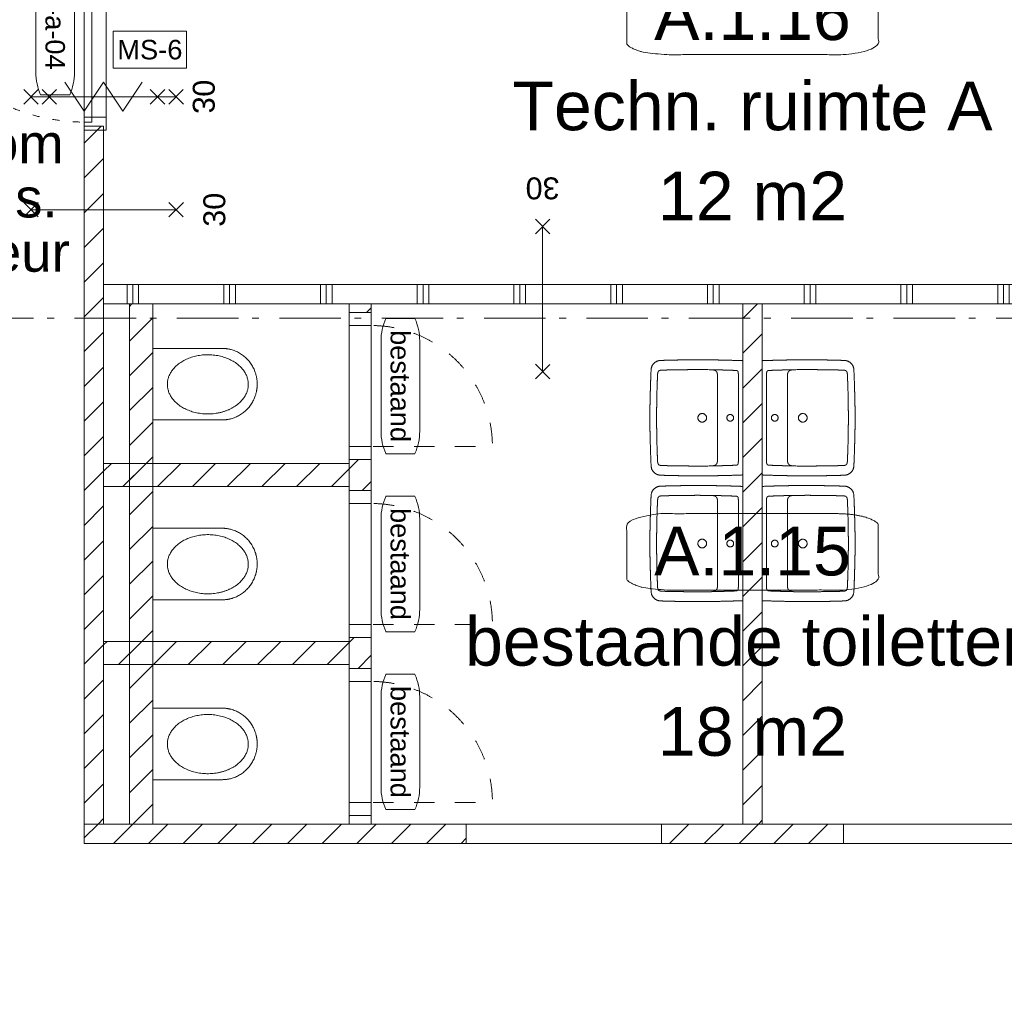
# Model space of a CAD drawing. Header units: millimetres. Extents: x -62314 to 79800, y -34032 to 28340.
# Tile 26 of 256: x 11342 to 16431, y 6544 to 11568. Entities that reach past the tile are written whole.
import ezdxf
from ezdxf.enums import TextEntityAlignment as Align

# ---------------------------------------------------------------- set-up
doc = ezdxf.new("R2010")
doc.units = ezdxf.units.MM
doc.header["$LTSCALE"] = 508
doc.header["$PDMODE"] = 1
doc.header["$PDSIZE"] = -2
for name, pattern in [('Dash Style-1', [0.41664, 0.20828, -0.20836]), ('Dash Style-5', [0.20828, 0.069425, -0.138855]), ('Dash Style-6', [1.04164, 0.625, -0.20828, 0.06943, -0.13893]), ('Dash Style-8', [1.25, 0.625, -0.20828, 0.06943, -0.13893, 0.06943, -0.13893])]:
    doc.linetypes.add(name, pattern=pattern)
for name, color, linetype, lineweight in [('(00) tekening-bovenliggend', 8, 'Dash Style-1', 0), ('(00) tekening-lijn draairichting', 7, 'Dash Style-1', 0), ('(00) tekening-lijn dun', 253, 'Continuous', 0), ('(00) tekening-merk kozijn', 40, 'Continuous', 0), ('(00) tekening-stramien-algemeen', 7, 'Dash Style-6', 0), ('(00) tekst-klein', 8, 'Continuous', 0), ('(00) tekst-ruimtenummer-algemeen', 8, 'Continuous', 0), ('(00) tekst-ruimtenummer-gradering', 8, 'Continuous', 0), ('(00) tekst-symbool', 8, 'Continuous', 0), ('(02) sloop-demarcatielijn', 5, 'Dash Style-1', 0), ('(04) bouwaanvraag-brandweer-WBDBO', 142, 'Dash Style-1', 0), ('(22) binnenwanden-X bestaand', 7, 'Continuous', 0), ('(22) binnenwanden-X metal stud l', 92, 'Continuous', 0), ('(74) sanitair vast', 8, 'Continuous', 0), ('(7_) vaste voorzieningen-(74) sanitair', 8, 'Continuous', 0), ('None', 7, 'Continuous', 0)]:
    doc.layers.add(name, color=color, linetype=linetype, lineweight=lineweight)
doc.styles.add('Arial', font='Arial')
doc.styles.add('Arial Italic (italic)', font='Arial Italic')
doc.styles.add('Helvetica', font='Helvetica')
pattern_1 = [(45, (163395.98, 42314.6), (-89.80256, 89.80256), [])]

# ---------------------------------------------------------------- blocks, each defined once
blk = doc.blocks.new('74 badkamer wasbak')
at = {"layer": '(7_) vaste voorzieningen-(74) sanitair', "color": 17, "lineweight": 0, "transparency": 33554687, "flags": 128}
for points in [[(17.5, -65), (17.4, -66.7), (17.1, -68.4), (16.7, -70.1), (16.1, -71.7), (15.4, -73.3), (14.5, -74.7), (13.5, -76.1), (12.4, -77.4), (11.1, -78.5), (9.7, -79.5), (8.2, -80.4), (6.7, -81.2), (5.1, -81.7), (3.4, -82.2), (1.7, -82.4), (0, -82.5), (-1.7, -82.4), (-3.4, -82.2), (-5.1, -81.7), (-6.7, -81.2), (-8.2, -80.4), (-9.7, -79.5), (-11.1, -78.5), (-12.4, -77.4), (-13.5, -76.1), (-14.5, -74.7), (-15.4, -73.3), (-16.1, -71.7), (-16.7, -70.1), (-17.1, -68.4), (-17.4, -66.7), (-17.5, -65), (-17.4, -63.3), (-17.1, -61.6), (-16.7, -59.9), (-16.1, -58.3), (-15.4, -56.8), (-14.5, -55.3), (-13.5, -53.9), (-12.4, -52.7), (-11.1, -51.5), (-9.7, -50.5), (-8.2, -49.6), (-6.7, -48.9), (-5.1, -48.3), (-3.4, -47.9), (-1.7, -47.6), (0, -47.5), (1.7, -47.6), (3.4, -47.9), (5.1, -48.3), (6.7, -48.9), (8.2, -49.6), (9.7, -50.5), (11.1, -51.5), (12.4, -52.7), (13.5, -53.9), (14.5, -55.3), (15.4, -56.8), (16.1, -58.3), (16.7, -59.9), (17.1, -61.6), (17.4, -63.3)], [(22.5, -210), (22.4, -212.2), (22.1, -214.4), (21.5, -216.5), (20.8, -218.6), (19.8, -220.6), (18.7, -222.5), (17.4, -224.3), (15.9, -225.9), (14.3, -227.4), (12.5, -228.7), (10.6, -229.8), (8.6, -230.8), (6.5, -231.5), (4.4, -232.1), (2.2, -232.4), (0, -232.5), (-2.2, -232.4), (-4.4, -232.1), (-6.5, -231.5), (-8.6, -230.8), (-10.6, -229.8), (-12.5, -228.7), (-14.3, -227.4), (-15.9, -225.9), (-17.4, -224.3), (-18.7, -222.5), (-19.8, -220.6), (-20.8, -218.6), (-21.5, -216.5), (-22.1, -214.4), (-22.4, -212.2), (-22.5, -210), (-22.4, -207.8), (-22.1, -205.6), (-21.5, -203.5), (-20.8, -201.4), (-19.8, -199.4), (-18.7, -197.5), (-17.4, -195.7), (-15.9, -194.1), (-14.3, -192.6), (-12.5, -191.3), (-10.6, -190.2), (-8.6, -189.2), (-6.5, -188.5), (-4.4, -187.9), (-2.2, -187.6), (0, -187.5), (2.2, -187.6), (4.4, -187.9), (6.5, -188.5), (8.6, -189.2), (10.6, -190.2), (12.5, -191.3), (14.3, -192.6), (15.9, -194.1), (17.4, -195.7), (18.7, -197.5), (19.8, -199.4), (20.8, -201.4), (21.5, -203.5), (22.1, -205.6), (22.4, -207.8)]]:
    blk.add_lwpolyline(points, close=True, dxfattribs=at)
for points in [[(-248.9, -162.5, 0.00003), (-248.9, -163.2), (-249, -174.5, 0.00202), (-249.2, -198), (-249.2, -209.3, 0.00003), (-249.2, -210)], [(248.9, -162.5, -0.00003), (248.9, -163.2), (249, -174.5, -0.00202), (249.2, -198), (249.2, -209.3, -0.00003), (249.2, -210)]]:
    blk.add_lwpolyline(points, format="xyb", dxfattribs=at)
at = {"layer": '(7_) vaste voorzieningen-(74) sanitair', "color": 17, "lineweight": 0}
blk.add_open_spline([(0.7, -480), (0.7, -480), (0.7, -480), (27.7, -480), (54.7, -480), (82.6, -479.4), (110.6, -478.8), (147.3, -477.7), (184.1, -476.7), (212.2, -475.5), (240.2, -474.4), (261.5, -474.5), (274.2, -465.8), (296.6, -449), (296.8, -422.5), (297.2, -409.5), (297.6, -396.6), (298.2, -373.4), (298.8, -350.3), (299.3, -316.8), (299.8, -283.3), (299.9, -255.8), (300, -228.2), (299.7, -189.3), (299.5, -150.3), (298.7, -111.5), (297.9, -72.7), (296.7, -36.6), (295.4, -0.5), (295.4, -0.3), (295.4, 0), (0, 0), (-295.4, 0), (-295.4, -0.3), (-295.4, -0.5), (-296.7, -36.6), (-297.9, -72.7), (-298.7, -111.5), (-299.5, -150.3), (-299.7, -189.3), (-300, -228.2), (-299.9, -255.8), (-299.8, -283.3), (-299.3, -316.8), (-298.8, -350.3), (-298.2, -373.4), (-297.6, -396.6), (-297.2, -409.5), (-296.8, -422.5), (-296.6, -449), (-274.2, -465.8), (-261.5, -474.5), (-240.2, -474.4), (-212.2, -475.5), (-184.1, -476.7), (-147.3, -477.7), (-110.6, -478.8), (-82.6, -479.4), (-54.7, -480), (-27.7, -480), (-0.7, -480), (-0.7, -480), (-0.7, -480), (-0.3, -480), (0, -480), (0.3, -480), (0.7, -480)], degree=2, knots=[0, 0, 0, 0, 0, 0.019128, 0.019128, 0.0389, 0.0389, 0.064952, 0.064952, 0.084817, 0.084817, 0.099902, 0.099902, 0.127406, 0.127406, 0.140839, 0.140839, 0.164858, 0.164858, 0.199591, 0.199591, 0.228175, 0.228175, 0.268572, 0.268572, 0.308858, 0.308858, 0.346278, 0.346278, 0.346561, 0.346561, 0.652966, 0.652966, 0.65325, 0.65325, 0.69067, 0.69067, 0.730956, 0.730956, 0.771353, 0.771353, 0.799937, 0.799937, 0.834669, 0.834669, 0.858688, 0.858688, 0.872121, 0.872121, 0.899626, 0.899626, 0.914711, 0.914711, 0.934576, 0.934576, 0.960627, 0.960627, 0.9804, 0.9804, 0.999528, 0.999528, 0.999528, 0.999528, 0.999764, 0.999764, 1, 1, 1], dxfattribs=at)
at = {"layer": '(7_) vaste voorzieningen-(74) sanitair', "color": 17, "lineweight": 0, "transparency": 33554687}
for points, knots in [([(-248.2, -140.3), (-248.2, -139.7), (-247.9, -125.2), (-247.4, -107.1), (-247.2, -99.2), (-246.9, -90.4), (-246.4, -75), (-245.8, -57.1), (-245.3, -43.2), (-245, -36.1), (-245, -35.7)], [0, 0, 0, 0.124088, 0.248176, 0.372264, 0.496353, 0.620441, 0.744529, 0.868617, 0.992705, 1, 1, 1]), ([(-245, -35.7), (-245, -35.7), (-245, -35.4), (-245, -34.9), (-244.9, -34.2), (-244.8, -33.7), (-244.8, -33.1), (-244.7, -32.6), (-244.6, -32.2), (-244.5, -31.7), (-244.4, -31.2), (-244.2, -30.8), (-244.1, -30.5), (-244, -30.2), (-243.9, -29.8), (-243.6, -29.3), (-243.4, -28.9), (-243.1, -28.4), (-242.9, -28), (-242.6, -27.6), (-242.3, -27.2), (-241.9, -26.8), (-241.6, -26.4), (-241.2, -26.1), (-240.9, -25.8), (-240.5, -25.5), (-240.1, -25.2), (-239.7, -24.9), (-239.3, -24.7), (-238.9, -24.5), (-238.5, -24.3), (-238.1, -24.1), (-237.7, -24), (-237.3, -23.8), (-236.9, -23.7), (-236.5, -23.6), (-236.1, -23.5), (-235.6, -23.4), (-235.2, -23.4), (-234.8, -23.3), (-234.4, -23.3), (-234.2, -23.3), (-234.2, -23.3)], [0, 0, 0, 0.024896, 0.049792, 0.074689, 0.099585, 0.124481, 0.149377, 0.174273, 0.199169, 0.224066, 0.248962, 0.273858, 0.298754, 0.32365, 0.348546, 0.373443, 0.398339, 0.423235, 0.448131, 0.473027, 0.497924, 0.52282, 0.547716, 0.572612, 0.597508, 0.622404, 0.647301, 0.672197, 0.697093, 0.721989, 0.746885, 0.771782, 0.796678, 0.821574, 0.84647, 0.871366, 0.896262, 0.921159, 0.946055, 0.970951, 0.995847, 1, 1, 1]), ([(0, -22.7), (-1.4, -22.7), (-14.1, -22.7), (-35.9, -22.6), (-56.8, -22.6), (-76.6, -22.5), (-95.5, -22.5), (-113.4, -22.4), (-130.4, -22.4), (-146.4, -22.5), (-165.2, -22.5), (-190.2, -22.7), (-212.2, -22.9), (-225, -23.1), (-231.7, -23.2), (-233.9, -23.3), (-234.2, -23.3)], [0, 0, 0, 0.070664, 0.141328, 0.211991, 0.282655, 0.353319, 0.423983, 0.494646, 0.56531, 0.635974, 0.706638, 0.777302, 0.847965, 0.918629, 0.989293, 1, 1, 1]), ([(0, -22.7), (1.4, -22.7), (14.1, -22.7), (35.9, -22.6), (56.8, -22.6), (76.6, -22.5), (95.5, -22.5), (113.4, -22.4), (130.4, -22.4), (146.4, -22.5), (165.2, -22.5), (190.2, -22.7), (212.2, -22.9), (225, -23.1), (231.7, -23.2), (233.9, -23.3), (234.2, -23.3)], [0, 0, 0, 0.070664, 0.141328, 0.211991, 0.282655, 0.353319, 0.423983, 0.494646, 0.56531, 0.635974, 0.706638, 0.777302, 0.847965, 0.918629, 0.989293, 1, 1, 1]), ([(245, -35.7), (245, -35.7), (245, -35.4), (245, -34.9), (244.9, -34.2), (244.8, -33.7), (244.8, -33.1), (244.7, -32.6), (244.6, -32.2), (244.5, -31.7), (244.4, -31.2), (244.2, -30.8), (244.1, -30.5), (244, -30.2), (243.9, -29.8), (243.6, -29.3), (243.4, -28.9), (243.1, -28.4), (242.9, -28), (242.6, -27.6), (242.3, -27.2), (241.9, -26.8), (241.6, -26.4), (241.2, -26.1), (240.9, -25.8), (240.5, -25.5), (240.1, -25.2), (239.7, -24.9), (239.3, -24.7), (238.9, -24.5), (238.5, -24.3), (238.1, -24.1), (237.7, -24), (237.3, -23.8), (236.9, -23.7), (236.5, -23.6), (236.1, -23.5), (235.6, -23.4), (235.2, -23.4), (234.8, -23.3), (234.4, -23.3), (234.2, -23.3), (234.2, -23.3)], [0, 0, 0, 0.024896, 0.049792, 0.074689, 0.099585, 0.124481, 0.149377, 0.174273, 0.199169, 0.224066, 0.248962, 0.273858, 0.298754, 0.32365, 0.348546, 0.373443, 0.398339, 0.423235, 0.448131, 0.473027, 0.497924, 0.52282, 0.547716, 0.572612, 0.597508, 0.622404, 0.647301, 0.672197, 0.697093, 0.721989, 0.746885, 0.771782, 0.796678, 0.821574, 0.84647, 0.871366, 0.896262, 0.921159, 0.946055, 0.970951, 0.995847, 1, 1, 1]), ([(248.2, -140.3), (248.2, -139.7), (247.9, -125.2), (247.4, -107.1), (247.2, -99.2), (246.9, -90.4), (246.4, -75), (245.8, -57.1), (245.3, -43.2), (245, -36.1), (245, -35.7)], [0, 0, 0, 0.124088, 0.248176, 0.372264, 0.496353, 0.620441, 0.744529, 0.868617, 0.992705, 1, 1, 1]), ([(-248.2, -140.3), (-248.2, -140.4), (-248.3, -141.8), (-248.3, -144), (-248.4, -146), (-248.5, -147.9), (-248.5, -149.9), (-248.6, -151.9), (-248.7, -153.9), (-248.7, -155.8), (-248.8, -157.8), (-248.8, -159.8), (-248.8, -161.5), (-248.8, -162.4), (-248.9, -162.5)], [0, 0, 0, 0.082192, 0.164384, 0.246575, 0.328767, 0.410959, 0.493151, 0.575343, 0.657534, 0.739726, 0.821918, 0.90411, 0.986301, 1, 1, 1]), ([(-246.8, -151.2), (-246.8, -151.1), (-246.8, -150.7), (-246.8, -150), (-246.7, -149.4), (-246.7, -148.9), (-246.6, -148.3), (-246.5, -147.8), (-246.4, -147.2), (-246.2, -146.7), (-246.1, -146.1), (-245.9, -145.6), (-245.7, -145.1), (-245.5, -144.6), (-245.3, -144), (-245.1, -143.5), (-244.9, -143.1), (-244.8, -142.9), (-244.8, -142.8)], [0, 0, 0, 0.061855, 0.123711, 0.185566, 0.247422, 0.309277, 0.371133, 0.432988, 0.494844, 0.556699, 0.618555, 0.68041, 0.742266, 0.804121, 0.865976, 0.927832, 0.989687, 1, 1, 1]), ([(-244.8, -142.8), (-244.7, -142.8), (-244.5, -142.3), (-244, -141.6), (-243.6, -140.9), (-243.2, -140.3), (-242.7, -139.7), (-242.2, -139.1), (-241.7, -138.6), (-241.2, -138), (-240.6, -137.5), (-240.1, -137), (-239.5, -136.5), (-238.9, -136), (-238.2, -135.6), (-237.7, -135.2), (-237.4, -135), (-237.4, -135)], [0, 0, 0, 0.065934, 0.131868, 0.197802, 0.263736, 0.32967, 0.395605, 0.461539, 0.527473, 0.593407, 0.659341, 0.725275, 0.791209, 0.857143, 0.923077, 0.989011, 1, 1, 1]), ([(-237.4, -135), (-237.3, -135), (-236.9, -134.7), (-236.4, -134.4), (-235.7, -134.1), (-234.8, -133.6), (-233.8, -133.2), (-232.9, -132.9), (-231.9, -132.5), (-230.9, -132.3), (-229.9, -132), (-228.9, -131.8), (-227.9, -131.7), (-226.9, -131.6), (-225.9, -131.5), (-225, -131.4), (-224.6, -131.4), (-224.5, -131.4)], [0, 0, 0, 0.065934, 0.131869, 0.197803, 0.263737, 0.329672, 0.395606, 0.46154, 0.527474, 0.593409, 0.659343, 0.725277, 0.791212, 0.857146, 0.92308, 0.989015, 1, 1, 1]), ([(-224.5, -131.4), (-223.3, -131.4), (-207.3, -131.2), (-171.8, -130.9), (-132.4, -130.6), (-103, -130.5), (-81.5, -130.4), (-59.7, -130.4), (-25.8, -130.4), (-3, -130.4), (-1.5, -130.4), (0, -130.4)], [0, 0, 0, 0.123999, 0.247997, 0.371996, 0.495995, 0.619993, 0.743992, 0.867991, 0.991989, 0.991989, 1, 1, 1]), ([(224.5, -131.4), (223.3, -131.4), (207.3, -131.2), (171.8, -130.9), (132.4, -130.6), (103, -130.5), (81.5, -130.4), (59.7, -130.4), (25.8, -130.4), (3, -130.4), (1.5, -130.4), (0, -130.4)], [0, 0, 0, 0.123999, 0.247997, 0.371996, 0.495995, 0.619993, 0.743992, 0.867991, 0.991989, 0.991989, 1, 1, 1]), ([(237.4, -135), (237.3, -135), (236.9, -134.7), (236.4, -134.4), (235.7, -134.1), (234.8, -133.6), (233.8, -133.2), (232.9, -132.9), (231.9, -132.5), (230.9, -132.3), (229.9, -132), (228.9, -131.8), (227.9, -131.7), (226.9, -131.6), (225.9, -131.5), (225, -131.4), (224.6, -131.4), (224.5, -131.4)], [0, 0, 0, 0.065934, 0.131869, 0.197803, 0.263737, 0.329672, 0.395606, 0.46154, 0.527474, 0.593409, 0.659343, 0.725277, 0.791212, 0.857146, 0.92308, 0.989015, 1, 1, 1]), ([(244.8, -142.8), (244.7, -142.8), (244.5, -142.3), (244, -141.6), (243.6, -140.9), (243.2, -140.3), (242.7, -139.7), (242.2, -139.1), (241.7, -138.6), (241.2, -138), (240.6, -137.5), (240.1, -137), (239.5, -136.5), (238.9, -136), (238.2, -135.6), (237.7, -135.2), (237.4, -135), (237.4, -135)], [0, 0, 0, 0.065934, 0.131868, 0.197802, 0.263736, 0.32967, 0.395605, 0.461539, 0.527473, 0.593407, 0.659341, 0.725275, 0.791209, 0.857143, 0.923077, 0.989011, 1, 1, 1]), ([(246.8, -151.2), (246.8, -151.1), (246.8, -150.7), (246.8, -150), (246.7, -149.4), (246.7, -148.9), (246.6, -148.3), (246.5, -147.8), (246.4, -147.2), (246.2, -146.7), (246.1, -146.1), (245.9, -145.6), (245.7, -145.1), (245.5, -144.6), (245.3, -144), (245.1, -143.5), (244.9, -143.1), (244.8, -142.9), (244.8, -142.8)], [0, 0, 0, 0.061855, 0.123711, 0.185566, 0.247422, 0.309277, 0.371133, 0.432988, 0.494844, 0.556699, 0.618555, 0.68041, 0.742266, 0.804121, 0.865976, 0.927832, 0.989687, 1, 1, 1]), ([(248.2, -140.3), (248.2, -140.4), (248.3, -141.8), (248.3, -144), (248.4, -146), (248.5, -147.9), (248.5, -149.9), (248.6, -151.9), (248.7, -153.9), (248.7, -155.8), (248.8, -157.8), (248.8, -159.8), (248.8, -161.5), (248.8, -162.4), (248.9, -162.5)], [0, 0, 0, 0.082192, 0.164384, 0.246575, 0.328767, 0.410959, 0.493151, 0.575343, 0.657534, 0.739726, 0.821918, 0.90411, 0.986301, 1, 1, 1]), ([(-249.2, -210), (-249.2, -210.9), (-249.3, -223.8), (-249.3, -242), (-249.2, -263.6), (-249, -286.6), (-248.8, -307.1), (-248.3, -343.3), (-247.8, -372.1), (-247.5, -384.5), (-247.1, -400.7), (-246.9, -409.9), (-246.9, -410.2), (-246.9, -410.5)], [0, 0, 0, 0.099687, 0.199375, 0.299062, 0.398749, 0.498437, 0.598124, 0.697811, 0.797499, 0.897186, 0.996873, 0.996873, 1, 1, 1]), ([(249.2, -210), (249.2, -210.9), (249.3, -223.8), (249.3, -242), (249.2, -263.6), (249, -286.6), (248.8, -307.1), (248.3, -343.3), (247.8, -372.1), (247.5, -384.5), (247.1, -400.7), (246.9, -409.9), (246.9, -410.2), (246.9, -410.5)], [0, 0, 0, 0.099687, 0.199375, 0.299062, 0.398749, 0.498437, 0.598124, 0.697811, 0.797499, 0.897186, 0.996873, 0.996873, 1, 1, 1]), ([(-246.9, -410.5), (-246.8, -411.3), (-246.8, -412.8), (-246.7, -414), (-246.7, -415.2), (-246.6, -416.4), (-246.6, -417.6), (-246.5, -418.8), (-246.4, -420), (-246.3, -421.1), (-246.2, -422.3), (-246.1, -423.4), (-246, -424.1), (-245.9, -424.8), (-245.8, -425.5), (-245.7, -426.2), (-245.6, -426.8), (-245.5, -427.5), (-245.3, -428.1), (-245.2, -428.7), (-245, -429.4), (-244.8, -430), (-244.6, -430.6), (-244.4, -431.1), (-244.2, -431.6), (-243.9, -432.1), (-243.7, -432.6), (-243.5, -433.1), (-243.2, -433.5), (-242.9, -433.9), (-242.7, -434.3), (-242.4, -434.6), (-242.1, -435), (-241.6, -435.5), (-241.2, -435.9), (-240.7, -436.3), (-240.2, -436.6), (-239.8, -436.9), (-239.2, -437.2), (-238.7, -437.5), (-238.3, -437.7), (-237.9, -437.9), (-237.5, -438.1), (-236.9, -438.3), (-236.3, -438.5), (-235.6, -438.7), (-234.5, -439), (-233.7, -439.2), (-232.8, -439.4), (-231.5, -439.7), (-230.5, -439.8), (-229.8, -439.9), (-229, -440), (-228.2, -440.1), (-227.4, -440.2), (-226.6, -440.3), (-225.3, -440.4), (-223.6, -440.5), (-221.7, -440.6), (-219.8, -440.7), (-217.9, -440.8), (-216, -440.9), (-215.1, -440.9), (-215, -440.9)], [0, 0, 0, 0.016374, 0.032748, 0.049122, 0.065497, 0.081871, 0.098245, 0.114619, 0.130993, 0.147367, 0.163742, 0.180116, 0.19649, 0.212864, 0.229238, 0.245612, 0.261987, 0.278361, 0.294735, 0.311109, 0.327483, 0.343857, 0.360232, 0.376606, 0.39298, 0.409354, 0.425728, 0.442102, 0.458477, 0.474851, 0.491225, 0.507599, 0.523973, 0.540347, 0.556721, 0.573096, 0.58947, 0.605844, 0.622218, 0.638592, 0.654966, 0.671341, 0.687715, 0.704089, 0.720463, 0.736837, 0.753211, 0.769586, 0.78596, 0.802334, 0.818708, 0.835082, 0.851456, 0.867831, 0.884205, 0.900579, 0.916953, 0.933327, 0.949701, 0.966076, 0.98245, 0.998824, 1, 1, 1]), ([(-215, -440.9), (-214.9, -441), (-211.5, -441.1), (-195.9, -441.7), (-178.7, -442.4), (-168.4, -442.7), (-150.3, -443.3), (-125.4, -444.1), (-93.7, -444.8), (-68, -445.1), (-47.9, -445.3), (-26.3, -445.5), (-10.4, -445.5), (-1.1, -445.5), (0, -445.5)], [0, 0, 0, 0.082444, 0.164888, 0.247332, 0.329776, 0.41222, 0.494664, 0.577108, 0.659552, 0.741996, 0.82444, 0.906884, 0.989328, 1, 1, 1]), ([(215, -440.9), (214.9, -441), (211.5, -441.1), (195.9, -441.7), (178.7, -442.4), (168.4, -442.7), (150.3, -443.3), (125.4, -444.1), (93.7, -444.8), (68, -445.1), (47.9, -445.3), (26.3, -445.5), (10.4, -445.5), (1.1, -445.5), (0, -445.5)], [0, 0, 0, 0.082444, 0.164888, 0.247332, 0.329776, 0.41222, 0.494664, 0.577108, 0.659552, 0.741996, 0.82444, 0.906884, 0.989328, 1, 1, 1]), ([(246.9, -410.5), (246.8, -411.3), (246.8, -412.8), (246.7, -414), (246.7, -415.2), (246.6, -416.4), (246.6, -417.6), (246.5, -418.8), (246.4, -420), (246.3, -421.1), (246.2, -422.3), (246.1, -423.4), (246, -424.1), (245.9, -424.8), (245.8, -425.5), (245.7, -426.2), (245.6, -426.8), (245.5, -427.5), (245.3, -428.1), (245.2, -428.7), (245, -429.4), (244.8, -430), (244.6, -430.6), (244.4, -431.1), (244.2, -431.6), (243.9, -432.1), (243.7, -432.6), (243.5, -433.1), (243.2, -433.5), (242.9, -433.9), (242.7, -434.3), (242.4, -434.6), (242.1, -435), (241.6, -435.5), (241.2, -435.9), (240.7, -436.3), (240.2, -436.6), (239.8, -436.9), (239.2, -437.2), (238.7, -437.5), (238.3, -437.7), (237.9, -437.9), (237.5, -438.1), (236.9, -438.3), (236.3, -438.5), (235.6, -438.7), (234.5, -439), (233.7, -439.2), (232.8, -439.4), (231.5, -439.7), (230.5, -439.8), (229.8, -439.9), (229, -440), (228.2, -440.1), (227.4, -440.2), (226.6, -440.3), (225.3, -440.4), (223.6, -440.5), (221.7, -440.6), (219.8, -440.7), (217.9, -440.8), (216, -440.9), (215.1, -440.9), (215, -440.9)], [0, 0, 0, 0.016374, 0.032748, 0.049122, 0.065497, 0.081871, 0.098245, 0.114619, 0.130993, 0.147367, 0.163742, 0.180116, 0.19649, 0.212864, 0.229238, 0.245612, 0.261987, 0.278361, 0.294735, 0.311109, 0.327483, 0.343857, 0.360232, 0.376606, 0.39298, 0.409354, 0.425728, 0.442102, 0.458477, 0.474851, 0.491225, 0.507599, 0.523973, 0.540347, 0.556721, 0.573096, 0.58947, 0.605844, 0.622218, 0.638592, 0.654966, 0.671341, 0.687715, 0.704089, 0.720463, 0.736837, 0.753211, 0.769586, 0.78596, 0.802334, 0.818708, 0.835082, 0.851456, 0.867831, 0.884205, 0.900579, 0.916953, 0.933327, 0.949701, 0.966076, 0.98245, 0.998824, 1, 1, 1])]:
    blk.add_open_spline(points, degree=2, knots=knots, dxfattribs=at)
blk = doc.blocks.new('74-1-toilet')
at = {"layer": '(7_) vaste voorzieningen-(74) sanitair', "color": 17, "lineweight": 0, "flags": 128}
blk.add_lwpolyline([(-498.4, 185), (-140, 185), (-140, -185), (-498.4, -185)], dxfattribs=at)
at = {"layer": '(7_) vaste voorzieningen-(74) sanitair', "color": 17, "lineweight": 0}
for points in [[(-498.4, 185), (-547.1, 185), (-631.3, 135.4), (-680, 49.6), (-680, 0)], [(-529.5, 133.5), (-481, 154), (-369, 154), (-272, 113), (-216, 42), (-216, -40), (-272, -111), (-369, -152), (-481, -152), (-578, -111), (-634, -40), (-634, 42), (-578, 113), (-529.5, 133.5)], [(-680, 0), (-680, -49.6), (-631.3, -135.4), (-547.1, -185), (-498.4, -185)]]:
    blk.add_open_spline(points, degree=2, dxfattribs=at)
blk = doc.blocks.new('(00)-1-ruimtenummer-200')
at = {"layer": '(00) tekst-ruimtenummer-algemeen', "color": 17, "lineweight": 0, "transparency": 33554687}
blk.add_open_spline([(433.3, 618), (491.4, 618), (591.9, 600.3), (650, 569.8), (650, 420.4), (650, 271.1), (591.9, 240.5), (491.4, 222.9), (0, 222.9), (-491.4, 222.9), (-591.9, 240.5), (-650, 271.1), (-650, 420.4), (-650, 569.8), (-591.9, 600.3), (-491.4, 618), (-14.5, 618), (433.3, 618)], degree=2, knots=[0, 0, 0, 0.013296, 0.026591, 0.039887, 0.251662, 0.264958, 0.278253, 0.291549, 0.503324, 0.51662, 0.529915, 0.543211, 0.754986, 0.768281, 0.781577, 0.794873, 1, 1, 1], dxfattribs=at)
at = {"layer": 'None', "color": 7, "linetype": 'Continuous', "lineweight": 0}
blk.add_point((0, 0), dxfattribs=at)
at = {"layer": '(00) tekst-ruimtenummer-algemeen', "color": 17, "transparency": 33554687, "style": 'Arial'}
for tag, p in [('nummer', (0, 222.9)), ('naam', (0, -243.4)), ('oppervlak', (0, -709.7))]:
    blk.add_attdef(tag, text='', height=251.7, dxfattribs=at).set_placement(p, align=Align.BOTTOM_CENTER)
at = {"layer": '(00) tekst-ruimtenummer-gradering', "color": 17, "transparency": 33554687, "style": 'Arial Italic (italic)'}
blk.add_attdef('personen', text='', height=251.7, dxfattribs=at).set_placement((0, -875.5), align=Align.TOP_CENTER)
at = {"layer": 'None', "color": 0, "flags": 1}
blk.add_attdef('klasse', (-1353.2, -1667.8), '', height=251.7, dxfattribs=at)
blk = doc.blocks.new('00-merk kozijn')
at = {"layer": '(00) tekening-merk kozijn', "color": 2, "lineweight": 0, "transparency": 33554687, "flags": 128}
blk.add_lwpolyline([(233.3, 50, 0.105357), (349.4, 74.7), (350, 75), (350, 225), (349.4, 225.3, 0.105357), (233.3, 250), (-233.3, 250, 0.105357), (-349.4, 225.3), (-350, 225), (-350, 75), (-349.4, 74.7, 0.105357), (-233.3, 50)], format="xyb", close=True, dxfattribs=at)
at = {"layer": 'None', "color": 7, "linetype": 'Continuous', "lineweight": 0, "transparency": 33554687}
blk.add_point((0, 0), dxfattribs=at)
at = {"layer": '(00) tekening-merk kozijn', "color": 2, "transparency": 33554687, "style": 'Arial'}
blk.add_attdef('MERK', text='', height=100.7, dxfattribs=at).set_placement((0, 149.9), align=Align.MIDDLE_CENTER)
blk = doc.blocks.new('Group-43-1')
at = {"layer": '(00) tekening-lijn draairichting', "color": 17, "lineweight": 0, "transparency": 33554687, "flags": 128}
blk.add_lwpolyline([(-150237, -33248.2), (-150237, -33874.2), (-149611, -33874.2, 0.414214), (-150237, -33248.2)], format="xyb", close=True, dxfattribs=at)
at = {"layer": 'None', "color": 17, "lineweight": 0, "transparency": 33554687, "flags": 128}
for points in [[(-150351, -33248.2), (-150351, -33181.2), (-150237, -33181.2), (-150237, -33248.2)], [(-150351, -33874.2), (-150351, -33248.2), (-150237, -33248.2), (-150237, -33874.2)], [(-150351, -33941.2), (-150351, -33874.2), (-150237, -33874.2), (-150237, -33941.2)]]:
    blk.add_lwpolyline(points, close=True, dxfattribs=at)
at = {"layer": '(00) tekening-merk kozijn', "color": 1, "transparency": 33554687, "rotation": 270}
blk.add_blockref('00-merk kozijn', (-150237, -33561.2), dxfattribs=at).add_auto_attribs({'MERK': 'bestaand'})
blk = doc.blocks.new('Group-44-1')
at = {"layer": '(00) tekening-lijn draairichting', "color": 17, "lineweight": 0, "transparency": 33554687, "flags": 128}
blk.add_lwpolyline([(-150237, -34168.2), (-150237, -34794.2), (-149611, -34794.2, 0.414214), (-150237, -34168.2)], format="xyb", close=True, dxfattribs=at)
at = {"layer": 'None', "color": 17, "lineweight": 0, "transparency": 33554687, "flags": 128}
for points in [[(-150351, -34168.2), (-150351, -34101.2), (-150237, -34101.2), (-150237, -34168.2)], [(-150351, -34794.2), (-150351, -34168.2), (-150237, -34168.2), (-150237, -34794.2)], [(-150351, -34861.2), (-150351, -34794.2), (-150237, -34794.2), (-150237, -34861.2)]]:
    blk.add_lwpolyline(points, close=True, dxfattribs=at)
at = {"layer": '(00) tekening-merk kozijn', "color": 1, "transparency": 33554687, "rotation": 270}
blk.add_blockref('00-merk kozijn', (-150237, -34481.2), dxfattribs=at).add_auto_attribs({'MERK': 'bestaand'})
blk = doc.blocks.new('Group-45-1')
at = {"layer": '(00) tekening-lijn draairichting', "color": 17, "lineweight": 0, "transparency": 33554687, "flags": 128}
blk.add_lwpolyline([(-150237, -32328.2), (-150237, -32954.2), (-149611, -32954.2, 0.414214), (-150237, -32328.2)], format="xyb", close=True, dxfattribs=at)
at = {"layer": 'None', "color": 17, "lineweight": 0, "transparency": 33554687, "flags": 128}
for points in [[(-150351, -32328.2), (-150351, -32261.2), (-150237, -32261.2), (-150237, -32328.2)], [(-150351, -32954.2), (-150351, -32328.2), (-150237, -32328.2), (-150237, -32954.2)], [(-150351, -33021.2), (-150351, -32954.2), (-150237, -32954.2), (-150237, -33021.2)]]:
    blk.add_lwpolyline(points, close=True, dxfattribs=at)
at = {"layer": '(00) tekening-merk kozijn', "color": 1, "transparency": 33554687, "rotation": 270}
blk.add_blockref('00-merk kozijn', (-150237, -32641.2), dxfattribs=at).add_auto_attribs({'MERK': 'bestaand'})
blk = doc.blocks.new('Group-29-1')
at = {"layer": '(04) bouwaanvraag-brandweer-WBDBO', "color": 1, "lineweight": 0, "transparency": 33554687}
for p, q in [((37.5, 412.5), (-37.5, 337.5)), ((37.5, 337.5), (-37.5, 412.5))]:
    blk.add_line(p, q, dxfattribs=at)
blk = doc.blocks.new('Group-30-1')
at = {"layer": '(04) bouwaanvraag-brandweer-WBDBO', "color": 1, "lineweight": 0, "transparency": 33554687}
for p, q in [((37.5, -412.5), (-37.5, -337.5)), ((37.5, -337.5), (-37.5, -412.5))]:
    blk.add_line(p, q, dxfattribs=at)
blk = doc.blocks.new('brand-30 wbdbo')
at = {"layer": '(04) bouwaanvraag-brandweer-WBDBO', "color": 1, "linetype": 'Continuous', "lineweight": 0, "transparency": 33554687}
blk.add_line((0, 375), (0, -375), dxfattribs=at)
at = {"layer": 'None', "color": 7, "linetype": 'Continuous', "lineweight": 0, "transparency": 33554687}
blk.add_point((0, 0), dxfattribs=at)
at = {"layer": '(04) bouwaanvraag-brandweer-WBDBO', "color": 1, "transparency": 33554687}
for name in ['Group-29-1', 'Group-30-1']:
    blk.add_blockref(name, (0, 0), dxfattribs=at)
at = {"layer": '(04) bouwaanvraag-brandweer-WBDBO', "color": 1, "transparency": 33554687, "insert": (0, -630.6), "char_height": 113.27, "attachment_point": 8, "line_spacing_factor": 0.962448, "style": 'Arial'}
blk.add_mtext('30', dxfattribs=at)
blk = doc.blocks.new('Group-52-1')
at = {"layer": '(00) tekst-klein', "color": 17, "transparency": 33554687, "insert": (26009.8, 6252.8), "char_height": 201.745, "attachment_point": 1, "line_spacing_factor": 0.834288, "style": 'Helvetica'}
blk.add_mtext('bestaande kolom \\Pverplaatsen vlgs. \\Popg. constructeur', dxfattribs=at)
blk = doc.blocks.new('constructie laagbouw basis-blok a')
at = {"layer": 'None', "color": 17, "transparency": 33554687}
blk.add_blockref('Group-52-1', (0, 0), dxfattribs=at)
blk = doc.blocks.new('constructie laagbouw 01 totaal')
at = {"layer": 'None', "color": 17, "transparency": 33554687}
blk.add_blockref('constructie laagbouw basis-blok a', (-17191.5, -7733), dxfattribs=at)
blk = doc.blocks.new('MS 6 - 150mm _ 30min _ 25db')
at = {"layer": '(00) tekst-symbool', "color": 17, "lineweight": 0, "transparency": 33554687, "flags": 128}
blk.add_lwpolyline([(-189.7, 95.6), (189.7, 95.6), (189.7, -95.6), (-189.7, -95.6)], close=True, dxfattribs=at)
at = {"layer": '(00) tekst-symbool', "color": 17, "transparency": 33554687, "insert": (0, 0), "char_height": 100.87, "attachment_point": 5, "line_spacing_factor": 0.834288, "style": 'Helvetica'}
blk.add_mtext('MS-6', dxfattribs=at)
blk = doc.blocks.new('Group-165-1')
at = {"layer": 'None', "color": 17, "transparency": 33554687}
blk.add_blockref('MS 6 - 150mm _ 30min _ 25db', (-151381.6, -30902.4), dxfattribs=at)
blk = doc.blocks.new('bi-a-04 plt')
at = {"layer": '(00) tekening-bovenliggend', "color": 17, "linetype": 'Dash Style-5', "lineweight": 0}
blk.add_line((42, -114), (42, -1094), dxfattribs=at)
at = {"layer": '(00) tekening-bovenliggend', "color": 17, "linetype": 'Dash Style-5', "lineweight": 0, "transparency": 33554687}
blk.add_arc((42, -114), 980, 270, 0, dxfattribs=at)
at = {"layer": 'None', "color": 17, "lineweight": 0, "transparency": 33554687, "flags": 128}
for points in [[(0, 0), (1064, 0), (1064, -114), (0, -114)], [(0, 0), (67, 0), (67, -114), (0, -114)], [(997, 0), (1064, 0), (1064, -114), (997, -114)], [(42, -74), (1022, -74), (1022, -114), (42, -114)]]:
    blk.add_lwpolyline(points, close=True, dxfattribs=at)
at = {"layer": '(00) tekening-merk kozijn', "color": 1, "transparency": 33554687}
ref = blk.add_blockref('00-merk kozijn', (532, -114), dxfattribs=dict(at, rotation=180))
ref.add_attrib('MERK', 'bi-a-04', dxfattribs={"color": 2, "transparency": 33554687, "height": 100.69, "style": 'Arial'}).set_placement((532, -263.9), align=Align.MIDDLE_CENTER)
at = {"layer": '(00) tekst-klein', "color": 17, "insert": (67, 2.1), "char_height": 50.34, "attachment_point": 7, "line_spacing_factor": 0.962448, "style": 'Arial'}
blk.add_mtext('dm 930', dxfattribs=at)
blk = doc.blocks.new('Group-37-1')
at = {"layer": '(04) bouwaanvraag-brandweer-WBDBO', "color": 1, "lineweight": 0, "transparency": 33554687}
for p, q in [((-37.5, -412.5), (37.5, -337.5)), ((-37.5, -337.5), (37.5, -412.5))]:
    blk.add_line(p, q, dxfattribs=at)
blk = doc.blocks.new('Group-38-1')
at = {"layer": '(04) bouwaanvraag-brandweer-WBDBO', "color": 1, "lineweight": 0, "transparency": 33554687}
for p, q in [((-37.5, 412.5), (37.5, 337.5)), ((-37.5, 337.5), (37.5, 412.5))]:
    blk.add_line(p, q, dxfattribs=at)
blk = doc.blocks.new('Group-39-1')
at = {"layer": '(04) bouwaanvraag-brandweer-WBDBO', "color": 1, "linetype": 'Continuous', "lineweight": 0, "transparency": 33554687}
for p, q in [((75, 200), (-75, 100)), ((75, 0), (-75, 100)), ((75, 0), (-75, -100)), ((-75, -100), (75, -200))]:
    blk.add_line(p, q, dxfattribs=at)
blk = doc.blocks.new('brand-zs deur')
at = {"layer": '(04) bouwaanvraag-brandweer-WBDBO', "color": 1, "linetype": 'Continuous', "lineweight": 0, "transparency": 33554687}
blk.add_line((0, -250), (0, 250), dxfattribs=at)
at = {"layer": 'None', "color": 7, "linetype": 'Continuous', "lineweight": 0, "transparency": 33554687}
blk.add_point((0, 0), dxfattribs=at)
at = {"layer": '(04) bouwaanvraag-brandweer-WBDBO', "color": 1, "transparency": 33554687}
blk.add_blockref('Group-39-1', (0, 0), dxfattribs=at)
blk = doc.blocks.new('Group-40-1')
at = {"layer": '(04) bouwaanvraag-brandweer-WBDBO', "color": 1, "lineweight": 0, "transparency": 33554687}
for p, q in [((-37.5, 241.1), (37.5, 316.1)), ((-37.5, 316.1), (37.5, 241.1))]:
    blk.add_line(p, q, dxfattribs=at)
blk = doc.blocks.new('Group-41-1')
at = {"layer": '(04) bouwaanvraag-brandweer-WBDBO', "color": 1, "lineweight": 0, "transparency": 33554687}
for p, q in [((-37.5, -242.9), (37.5, -317.9)), ((-37.5, -317.9), (37.5, -242.9))]:
    blk.add_line(p, q, dxfattribs=at)
blk = doc.blocks.new('brand-rw 30 + zelfs')
at = {"layer": '(04) bouwaanvraag-brandweer-WBDBO', "color": 1, "linetype": 'Continuous', "lineweight": 0, "transparency": 33554687}
blk.add_line((0, -375), (0, 375), dxfattribs=at)
at = {"layer": 'None', "color": 7, "linetype": 'Continuous', "lineweight": 0, "transparency": 33554687}
blk.add_point((0, 0), dxfattribs=at)
at = {"layer": '(04) bouwaanvraag-brandweer-WBDBO', "color": 1, "transparency": 33554687}
for name in ['Group-38-1', 'Group-40-1', 'Group-41-1', 'Group-37-1']:
    blk.add_blockref(name, (0, 0), dxfattribs=at)
at = {"layer": 'None', "color": 17, "transparency": 33554687}
blk.add_blockref('brand-zs deur', (0, 0), dxfattribs=at)
at = {"layer": '(04) bouwaanvraag-brandweer-WBDBO', "color": 1, "transparency": 33554687, "insert": (0, 459.4875), "char_height": 113.27474, "attachment_point": 8, "line_spacing_factor": 0.962448, "style": 'Arial'}
blk.add_mtext('30', dxfattribs=at)

msp = doc.modelspace()

# ---------------------------------------------------------------- hatches: boundary and pattern name
at = {"layer": '(22) binnenwanden-X bestaand', "linetype": 'Continuous', "lineweight": 0, "transparency": 33554687}
h = msp.add_hatch(dxfattribs=at)
h.set_pattern_fill('Brick', style=0, pattern_type=2)
h.set_pattern_definition(pattern_1)
h.paths.add_polyline_path([(11675, 11016.45), (11775, 11016.45), (11775, 7409.18), (11675, 7409.18)])
h = msp.add_hatch(dxfattribs=at)
h.set_pattern_fill('Brick', style=0, pattern_type=2)
h.set_pattern_definition(pattern_1)
h.paths.add_polyline_path([(11909, 10098.37), (12029, 10098.37), (12029, 7408.37), (11909, 7408.37)])
h = msp.add_hatch(dxfattribs=at)
h.set_pattern_fill('Brick', style=0, pattern_type=2)
h.set_pattern_definition(pattern_1)
h.paths.add_polyline_path([(13045, 10098.37), (13159, 10098.37), (13159, 10053.37), (13045, 10053.37)])
h = msp.add_hatch(dxfattribs=at)
h.set_pattern_fill('Brick', style=0, pattern_type=2)
h.set_pattern_definition(pattern_1)
h.paths.add_polyline_path([(15079, 10098.37), (15179, 10098.37), (15179, 7409.18), (15079, 7409.18)])
h = msp.add_hatch(dxfattribs=at)
h.set_pattern_fill('Brick', style=0, pattern_type=2)
h.set_pattern_definition(pattern_1)
h.paths.add_polyline_path([(11775, 9153.37), (11775, 9273.37), (13045, 9273.37), (13045, 9153.37)])
h = msp.add_hatch(dxfattribs=at)
h.set_pattern_fill('Brick', style=0, pattern_type=2)
h.set_pattern_definition(pattern_1)
h.paths.add_polyline_path([(13045, 9293.37), (13159, 9293.37), (13159, 9133.37), (13045, 9133.37)])
h = msp.add_hatch(dxfattribs=at)
h.set_pattern_fill('Brick', style=0, pattern_type=2)
h.set_pattern_definition(pattern_1)
h.paths.add_polyline_path([(11775, 8233.37), (11775, 8353.37), (13045, 8353.37), (13045, 8233.37)])
h = msp.add_hatch(dxfattribs=at)
h.set_pattern_fill('Brick', style=0, pattern_type=2)
h.set_pattern_definition(pattern_1)
h.paths.add_polyline_path([(13045, 8373.37), (13159, 8373.37), (13159, 8213.37), (13045, 8213.37)])
h = msp.add_hatch(dxfattribs=at)
h.set_pattern_fill('Brick', style=0, pattern_type=2)
h.set_pattern_definition(pattern_1)
h.paths.add_polyline_path([(13045, 7453.37), (13159, 7453.37), (13159, 7409.18), (13045, 7409.18)])
h = msp.add_hatch(dxfattribs=at)
h.set_pattern_fill('Brick', style=0, pattern_type=2)
h.set_pattern_definition(pattern_1)
h.paths.add_polyline_path([(13649, 7309.18), (13649, 7409.18), (11675, 7409.18), (11675, 7309.18)])
h = msp.add_hatch(dxfattribs=at)
h.set_pattern_fill('Brick', style=0, pattern_type=2)
h.set_pattern_definition(pattern_1)
h.paths.add_polyline_path([(14659, 7309.18), (15599, 7309.18), (15599, 7409.18), (14659, 7409.18)])
at = {"layer": '(22) binnenwanden-X metal stud l', "linetype": 'Continuous', "lineweight": 0, "transparency": 33554687}
h = msp.add_hatch(dxfattribs=at)
h.set_pattern_fill('(__) metal stud-_ 1_100-1', color=8, style=0, pattern_type=2)
h.set_pattern_definition([(90, (163396, 42314.6), (500, 0), []), (90, (163426, 42314.6), (500, 0), []), (90, (163456, 42314.6), (500, 0), [])])
h.paths.add_polyline_path([(18373.04, 10098.37), (18373.04, 10198.37), (11775, 10198.37), (11775, 10098.37)])

# ---------------------------------------------------------------- linework, layer by layer
at = {"layer": '(00) tekening-lijn dun', "color": 17, "lineweight": 0, "transparency": 33554687}
for p, q in [((13649, 7409.18), (14659, 7409.18)), ((15599, 7409.18), (16609, 7409.18)), ((13649, 7309.18), (14659, 7309.18)), ((15599, 7309.18), (16609, 7309.18))]:
    msp.add_line(p, q, dxfattribs=at)
at = {"layer": '(00) tekening-stramien-algemeen', "color": 2, "lineweight": 0, "transparency": 33554687}
msp.add_line((57450, 10024.85), (-21063.27, 10024.85), dxfattribs=at)
at = {"layer": '(02) sloop-demarcatielijn', "color": 6, "linetype": 'Dash Style-8', "lineweight": 0, "transparency": 33554687, "flags": 128}
msp.add_lwpolyline([(18376.04, 17052.15, 0.1248115), (5892.49, 6225.03), (7035.89, 6225.03), (7035.89, 4525.03)], format="xyb", dxfattribs=at)
at = {"layer": '(22) binnenwanden-X bestaand', "color": 1, "lineweight": 0, "transparency": 33554687, "flags": 128}
for points in [[(11675, 11016.45), (11775, 11016.45), (11775, 7409.18), (11675, 7409.18)], [(11909, 10098.37), (12029, 10098.37), (12029, 7408.37), (11909, 7408.37)], [(13045, 10098.37), (13159, 10098.37), (13159, 10053.37), (13045, 10053.37)], [(15079, 10098.37), (15179, 10098.37), (15179, 7409.18), (15079, 7409.18)], [(11775, 9153.37), (11775, 9273.37), (13045, 9273.37), (13045, 9153.37)], [(13045, 9293.37), (13159, 9293.37), (13159, 9133.37), (13045, 9133.37)], [(11775, 8233.37), (11775, 8353.37), (13045, 8353.37), (13045, 8233.37)], [(13045, 8373.37), (13159, 8373.37), (13159, 8213.37), (13045, 8213.37)], [(13045, 7453.37), (13159, 7453.37), (13159, 7409.18), (13045, 7409.18)], [(13649, 7309.18), (13649, 7409.18), (11675, 7409.18), (11675, 7309.18)], [(14659, 7309.18), (15599, 7309.18), (15599, 7409.18), (14659, 7409.18)]]:
    msp.add_lwpolyline(points, close=True, dxfattribs=at)
at = {"layer": '(22) binnenwanden-X metal stud l', "color": 7, "lineweight": 0, "transparency": 33554687, "flags": 128}
msp.add_lwpolyline([(18373.04, 10098.37), (18373.04, 10198.37), (11775, 10198.37), (11775, 10098.37)], close=True, dxfattribs=at)

# ---------------------------------------------------------------- block references
at = {"layer": '(74) sanitair vast', "color": 2, "transparency": 33554687, "rotation": 270}
for p in [(15079, 9509.27), (15079, 8859.27)]:
    msp.add_blockref('74 badkamer wasbak', p, dxfattribs=at)
at = {"layer": '(74) sanitair vast', "color": 2, "transparency": 33554687, "xscale": -1, "rotation": 90}
for p in [(15179, 9509.27), (15179, 8859.27)]:
    msp.add_blockref('74 badkamer wasbak', p, dxfattribs=at)
at = {"layer": 'None', "color": 17, "transparency": 33554687}
for name, p in [('constructie laagbouw 01 totaal', (604.57, 12507.88)), ('Group-165-1', (163395.98, 42314.6)), ('Group-45-1', (163395.98, 42314.6)), ('Group-43-1', (163395.98, 42314.6)), ('Group-44-1', (163395.98, 42314.6))]:
    msp.add_blockref(name, p, dxfattribs=at)
for name, p, rotation in [('bi-a-04 plt', (11789, 12060.45), 270), ('brand-30 wbdbo', (14044.31, 10123.37), 180), ('brand-30 wbdbo', (11775, 10585), 90), ('74-1-toilet', (11889, 9683.37), 180), ('74-1-toilet', (11889, 8753.37), 180), ('74-1-toilet', (11889, 7823.37), 180)]:
    msp.add_blockref(name, p, dxfattribs=dict(at, rotation=rotation))
ref = msp.add_blockref('(00)-1-ruimtenummer-200', (15129, 11164.23), dxfattribs=at)
ref.add_attrib('nummer', 'A.1.16', dxfattribs={"layer": '(00) tekst-ruimtenummer-algemeen', "color": 17, "transparency": 33554687, "height": 251.722, "style": 'Arial'}).set_placement((15129, 11387.09), align=Align.BOTTOM_CENTER)
ref.add_attrib('naam', 'Techn. ruimte A', dxfattribs={"layer": '(00) tekst-ruimtenummer-algemeen', "color": 17, "transparency": 33554687, "height": 251.7216, "style": 'Arial'}).set_placement((15129, 10920.81), align=Align.BOTTOM_CENTER)
ref.add_attrib('oppervlak', '12 m2', dxfattribs={"layer": '(00) tekst-ruimtenummer-algemeen', "color": 17, "transparency": 33554687, "height": 251.722, "style": 'Arial'}).set_placement((15129, 10454.54), align=Align.BOTTOM_CENTER)
at = {"layer": 'None', "color": 17, "transparency": 33554687, "xscale": -1, "rotation": 270}
msp.add_blockref('brand-rw 30 + zelfs', (11775, 11169.38), dxfattribs=at)
at = {"layer": 'None', "color": 17, "transparency": 33554687}
ref = msp.add_blockref('(00)-1-ruimtenummer-200', (15129, 8395.87), dxfattribs=at)
ref.add_attrib('nummer', 'A.1.15', dxfattribs={"layer": '(00) tekst-ruimtenummer-algemeen', "color": 17, "transparency": 33554687, "height": 251.722, "style": 'Arial'}).set_placement((15129, 8618.73), align=Align.BOTTOM_CENTER)
ref.add_attrib('naam', 'bestaande toiletten', dxfattribs={"layer": '(00) tekst-ruimtenummer-algemeen', "color": 17, "transparency": 33554687, "height": 251.7216, "style": 'Arial'}).set_placement((15129, 8152.45), align=Align.BOTTOM_CENTER)
ref.add_attrib('oppervlak', '18 m2', dxfattribs={"layer": '(00) tekst-ruimtenummer-algemeen', "color": 17, "transparency": 33554687, "height": 251.722, "style": 'Arial'}).set_placement((15129, 7686.18), align=Align.BOTTOM_CENTER)

doc.saveas('drawing.dxf')
